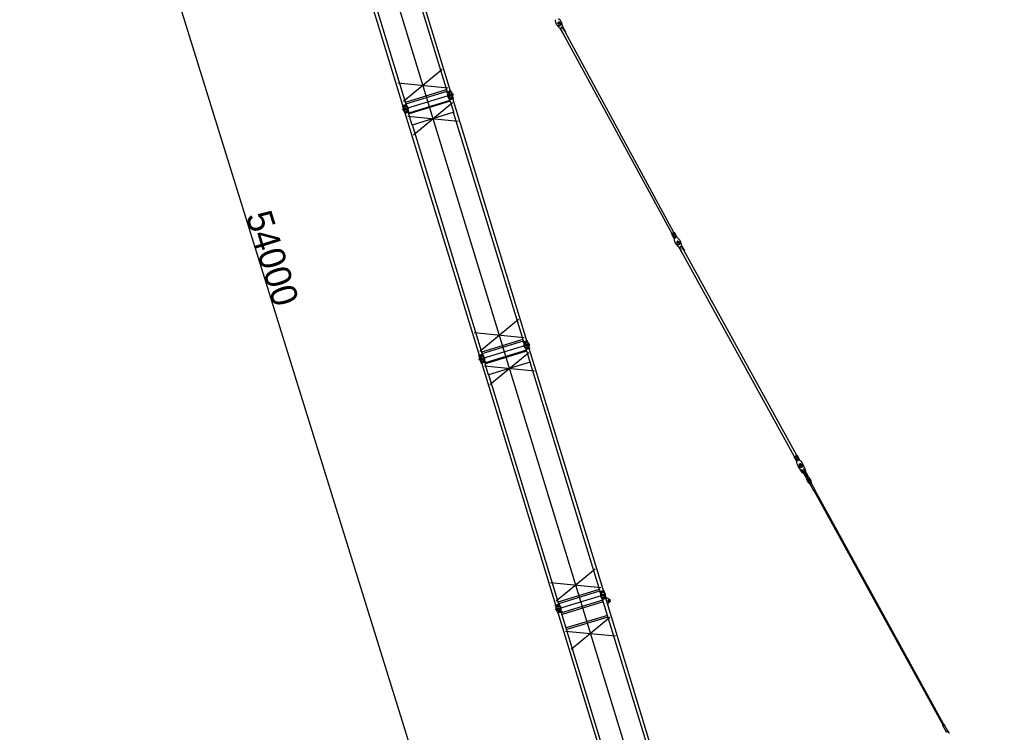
# Model space of a CAD drawing. Extents: x -28247 to 39585, y 18473 to 123068.
# Tile 2 of 5: x -28247 to 5669, y 43736 to 68287. Entities that reach past the tile are written whole.
import ezdxf

# ---------------------------------------------------------------- set-up
doc = ezdxf.new("R2010")
doc.units = 0
doc.layers.get('0').update_dxf_attribs({"linetype": 'CONTINUOUS'})
doc.layers.get('DEFPOINTS').update_dxf_attribs({"linetype": 'CONTINUOUS'})
doc.styles.add('MX_DIMTXSTY_2', font='txt.shx', dxfattribs={"width": 1.15, "bigfont": 'extfont.shx'})
doc.styles.add('MX_NOTE_STANDARD', font='txt.shx', dxfattribs={"bigfont": 'extfont.shx'})
doc.dimstyles.new('MXDIMSTYLE', dxfattribs={"dimtxt": 2.8, "dimasz": 2.5, "dimexe": 1, "dimexo": 0.5, "dimgap": 0.5, "dimtad": 1, "dimdsep": 46, "dimtxsty": 'MX_NOTE_STANDARD', "dimblk1": 'OPEN30', "dimblk2": 'OPEN30', "dimsah": 1, "dimcen": 2.5, "dimadec": 0, "dimazin": 0, "dimtfac": 1, "dimtmove": 0, "dimatfit": 3, "dimldrblk": 'OPEN30', "dimfxl": 1, "dimtzin": 0, "dimarcsym": 0})

# ---------------------------------------------------------------- blocks, each defined once
blk = doc.blocks.new('_OPEN30')
at = {"color": 0, "linetype": 'ByBlock', "lineweight": -2}
for p, q in [((-1, 0.267949), (0, 0)), ((0, 0), (-1, -0.267949)), ((0, 0), (-1, 0))]:
    blk.add_line(p, q, dxfattribs=at)
blk = doc.blocks.new('*D1')
at = {"color": 7, "linetype": 'CONTINUOUS'}
for p, q in [((2583.676879, 122738.175797), (-5004.73171, 120390.461091)), ((21596.609094, 34411.573082), (-5003.776386, 120390.756651)), ((29184.062359, 36758.992228), (21595.65377, 34411.277522))]:
    blk.add_line(p, q, dxfattribs=at)
at = {"layer": 'DEFPOINTS', "color": 0, "linetype": 'CONTINUOUS'}
for p in [(2584.154541, 122738.323577), (-5003.776386, 120390.756651), (29184.540021, 36759.140008)]:
    blk.add_point(p, dxfattribs=at)
at = {"color": 7, "linetype": 'CONTINUOUS', "xscale": 2.77, "yscale": 2.77, "zscale": 2.77}
for p, rotation in [((-5003.776386, 120390.756651), 107.19111), ((21596.609094, 34411.573082), 287.19111)]:
    blk.add_blockref('_OPEN30', p, dxfattribs=dict(at, rotation=rotation))
at = {"color": 7, "linetype": 'CONTINUOUS', "insert": (8726.790343, 77534.313203), "char_height": 900, "attachment_point": 5, "rotation": 287.1911234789, "style": 'MX_DIMTXSTY_2'}
blk.add_mtext('\\A1;90000', dxfattribs=at)
blk = doc.blocks.new('*D2')
at = {"color": 255, "linetype": 'CONTINUOUS'}
for p, q in [((-21536.4269, 88296.380376), (-28247.320785, 86210.63047)), ((-12124.805777, 34673.419738), (-28151.8267, 86240.31009)), ((-5509.405977, 36729.490024), (-12220.299861, 34643.740118))]:
    blk.add_line(p, q, dxfattribs=at)
for points in [[(-28138.062793, 86139.869396), (-28106.23137, 86149.762622), (-28151.8267, 86240.31009)], [(-12138.569683, 34773.860432), (-12170.401107, 34763.967206), (-12124.805777, 34673.419738)]]:
    blk.add_solid(points, dxfattribs=at)
at = {"layer": 'DEFPOINTS', "color": 0, "linetype": 'CONTINUOUS'}
for p in [(-21440.932816, 88326.059996), (-28151.8267, 86240.31009), (-5413.911893, 36759.169644)]:
    blk.add_point(p, dxfattribs=at)
at = {"color": 255, "linetype": 'CONTINUOUS', "insert": (-19545.864264, 60068.529111), "char_height": 900, "attachment_point": 5, "rotation": 287.2652630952}
blk.add_mtext('\\A1;54000', dxfattribs=at)

msp = doc.modelspace()

# ---------------------------------------------------------------- linework, layer by layer
at = {"color": 30, "linetype": 'CONTINUOUS'}
for p, q in [((-21367.298338, 88940.287533), (-5346.929536, 36540.080224)), ((-13405.387571, 65829.618916), (-15956.59641, 74174.237797)), ((-15044.78066, 65328.405596), (-17595.989498, 73673.024477)), ((-13514.693195, 65796.200797), (-15931.323201, 73700.63264)), ((-14935.475037, 65361.823715), (-17352.105043, 73266.25556)), ((-9779.864338, 68184.857225), (-9791.774027, 68255.825781)), ((-9631.992641, 68266.205674), (-9685.559446, 68314.25746)), ((-9619.206874, 68140.798908), (-9643.307136, 68184.607324)), ((-9595.241595, 68211.049551), (-9611.151534, 68239.96995)), ((-9595.117878, 68211.117613), (-9579.209094, 68182.199312)), ((-9594.994162, 68211.185675), (-9579.085377, 68182.267374)), ((-9752.951894, 68124.288606), (-9768.861833, 68153.209005)), ((-9752.828177, 68124.356668), (-9736.919393, 68095.438367)), ((-9716.077374, 68069.200164), (-9662.512046, 68021.149702)), ((-9680.538657, 68107.05854), (-9704.638919, 68150.866957)), ((-9641.670027, 67994.9115), (-9543.820343, 67817.044571)), ((-9624.340842, 68001.014581), (-9559.723428, 68036.562468)), ((-9576.140317, 67913.397748), (-9624.340842, 68001.014581)), ((-9592.020868, 67904.661403), (-9576.140317, 67913.397748)), ((-9534.664282, 67822.081299), (-9576.140157, 67913.397385)), ((-9568.204983, 68150.548995), (-9556.295621, 68079.582395)), ((-9511.522903, 67948.945636), (-9559.723428, 68036.562468)), ((-9545.291511, 68047.932078), (-9447.441827, 67870.065148)), ((-9511.523288, 67948.945786), (-9456.598121, 67865.028261)), ((-9511.522903, 67948.945636), (-9495.642352, 67957.681981)), ((-5709.539849, 60958.213383), (-9456.598, 67865.028076)), ((-9456.597903, 67865.028129), (-9447.441827, 67870.065148)), ((-9543.820343, 67817.044571), (-9534.664266, 67822.08159)), ((-9534.664266, 67822.08159), (-5784.276863, 60917.098414)), ((-13691.375769, 66569.743987), (-15026.421873, 65463.997944)), ((-13496.334408, 65931.793145), (-15221.463234, 66101.948786)), ((-14961.905466, 65448.273657), (-13541.123624, 65882.650738)), ((-14944.216959, 65390.417225), (-13523.435118, 65824.794306)), ((-13390.66048, 65834.121445), (-13529.324657, 65791.727505)), ((-13381.304576, 65803.519696), (-13519.968753, 65761.125756)), ((-13381.304576, 65803.519696), (-13390.66048, 65834.121445)), ((-13385.607947, 65802.204022), (-13344.134298, 65720.24869)), ((-13302.981544, 65717.667831), (-15071.858284, 65176.867342)), ((-13425.812107, 65505.484179), (-14846.593948, 65071.107097)), ((-13418.196432, 65476.128063), (-14836.39625, 65042.540387)), ((-13519.968753, 65761.125756), (-13529.324657, 65791.727505)), ((-13515.761012, 65762.412193), (-13504.315329, 65671.27638)), ((-13454.362892, 65561.588212), (-13495.836542, 65643.543545)), ((-13458.570632, 65560.301776), (-13319.906456, 65602.695716)), ((-13458.570632, 65560.301776), (-13449.214729, 65529.700027)), ((-13449.214729, 65529.700027), (-13310.550552, 65572.093966)), ((-13416.573152, 65475.26495), (-13434.583267, 65534.173318)), ((-13405.709665, 65469.488736), (-13418.196432, 65476.128063)), ((-13291.684585, 65096.529917), (-13405.709665, 65469.488736)), ((-13324.209827, 65601.380042), (-13335.65551, 65692.515855)), ((-10774.068805, 57222.972557), (-13325.277644, 65567.591437)), ((-13319.906456, 65602.695716), (-13310.550552, 65572.093966)), ((-14920.747945, 65366.326244), (-15059.412122, 65323.932304)), ((-15050.056217, 65293.330555), (-15059.412122, 65323.932304)), ((-14911.39204, 65335.724495), (-15050.056217, 65293.330555)), ((-15045.848476, 65294.616992), (-15034.402794, 65203.48118)), ((-14984.450357, 65093.793012), (-15025.924006, 65175.748344)), ((-14988.658097, 65092.506575), (-14849.993921, 65134.900515)), ((-14911.39204, 65335.724495), (-14920.747945, 65366.326244)), ((-14915.695411, 65334.408821), (-14874.221763, 65252.453489)), ((-14854.297292, 65133.584841), (-14865.742975, 65224.720654)), ((-14849.993921, 65134.900515), (-14840.638016, 65104.298766)), ((-14678.52843, 64326.091022), (-13343.482327, 65431.837066)), ((-14988.658097, 65092.506575), (-14979.302193, 65061.904826)), ((-14979.302193, 65061.904826), (-14840.638016, 65104.298766)), ((-12413.461894, 56721.759236), (-14964.670732, 65066.378117)), ((-14873.569791, 64964.041865), (-13148.440965, 64793.886223)), ((-14837.354993, 65040.88787), (-14855.365109, 65099.796237)), ((-14843.035577, 65030.05362), (-14836.39625, 65042.540387)), ((-14729.010497, 64657.094801), (-14843.035577, 65030.05362)), ((-13291.684585, 65096.529917), (-14729.010497, 64657.094801)), ((-10883.374429, 57189.554437), (-13300.004435, 65093.98628)), ((-12304.156271, 56755.177356), (-14720.786277, 64659.6092)), ((-5796.762288, 60910.229825), (-5700.383772, 60963.250402)), ((-5796.762288, 60910.229825), (-5703.733392, 60741.125915)), ((-5771.791437, 60923.967004), (-5680.21044, 60757.495022)), ((-5725.354623, 60949.513223), (-5633.773625, 60783.041241)), ((-5700.383772, 60963.250402), (-5607.354876, 60794.146493)), ((-5680.21044, 60757.495022), (-5633.773625, 60783.041241)), ((-5532.947036, 60719.856111), (-5586.513841, 60767.907897)), ((-5680.818733, 60638.507662), (-5692.728422, 60709.476219)), ((-5653.906289, 60577.939043), (-5669.816228, 60606.859442)), ((-5653.782572, 60578.007105), (-5637.873788, 60549.088804)), ((-5617.031769, 60522.850601), (-5563.466441, 60474.800139)), ((-5581.493052, 60560.708978), (-5605.593314, 60604.517394)), ((-5520.161269, 60594.449345), (-5544.261531, 60638.257762)), ((-5542.624422, 60448.561938), (-5444.774738, 60270.695008)), ((-5525.295237, 60454.665018), (-5460.677823, 60490.212906)), ((-5477.094712, 60367.048186), (-5525.295237, 60454.665018)), ((-5496.19599, 60664.699988), (-5512.105929, 60693.620388)), ((-5496.072273, 60664.76805), (-5480.163489, 60635.849749)), ((-5495.948557, 60664.836112), (-5480.039772, 60635.917811)), ((-5469.159377, 60604.199432), (-5457.250016, 60533.232832)), ((-5412.477298, 60402.596073), (-5460.677823, 60490.212906)), ((-5446.245906, 60501.582515), (-5348.396222, 60323.715586)), ((-5412.477683, 60402.596223), (-5357.552516, 60318.678699)), ((-5412.477298, 60402.596073), (-5396.596747, 60411.332418)), ((-5492.975263, 60358.311841), (-5477.094712, 60367.048186)), ((-5435.618677, 60275.731737), (-5477.094552, 60367.047823)), ((-5444.774738, 60270.695008), (-5435.618661, 60275.732027)), ((-1569.936542, 53248.862045), (-5435.618661, 60275.732027)), ((-5357.552298, 60318.678566), (-5348.396222, 60323.715586)), ((-1491.870179, 53291.808583), (-5357.552298, 60318.678566)), ((-11060.057003, 57963.097627), (-12395.103107, 56857.351585)), ((-10865.015642, 57325.146785), (-12590.144468, 57495.302427)), ((-10671.662778, 57111.021472), (-12440.539518, 56570.220983)), ((-12330.5867, 56841.627298), (-10909.804858, 57276.004378)), ((-12312.898193, 56783.770865), (-10892.116352, 57218.147946)), ((-10759.341714, 57227.475085), (-10898.005891, 57185.081145)), ((-10888.649987, 57154.479396), (-10898.005891, 57185.081145)), ((-10749.98581, 57196.873336), (-10888.649987, 57154.479396)), ((-10884.442246, 57155.765833), (-10872.996563, 57064.630021)), ((-10823.044126, 56954.941852), (-10864.517775, 57036.897185)), ((-10827.251866, 56953.655416), (-10688.58769, 56996.049356)), ((-10749.98581, 57196.873336), (-10759.341714, 57227.475085)), ((-10754.289181, 57195.557662), (-10712.815532, 57113.60233)), ((-10692.891061, 56994.733682), (-10704.336744, 57085.869495)), ((-10688.58769, 56996.049356), (-10679.231786, 56965.447607)), ((-12289.429179, 56759.679885), (-12428.093355, 56717.285944)), ((-12418.737451, 56686.684195), (-12428.093355, 56717.285944)), ((-12280.073274, 56729.078135), (-12418.737451, 56686.684195)), ((-12414.52971, 56687.970632), (-12403.084029, 56596.834819)), ((-12280.073274, 56729.078135), (-12289.429179, 56759.679885)), ((-12284.376645, 56727.762462), (-12242.902997, 56645.80713)), ((-10794.493341, 56898.837819), (-12215.275182, 56464.460738)), ((-10786.877666, 56869.481704), (-12205.077484, 56435.894027)), ((-12047.209664, 55719.444663), (-10712.163561, 56825.190706)), ((-10827.251866, 56953.655416), (-10817.895962, 56923.053667)), ((-10817.895962, 56923.053667), (-10679.231786, 56965.447607)), ((-10785.254385, 56868.618591), (-10803.264501, 56927.526958)), ((-10774.390899, 56862.842377), (-10786.877666, 56869.481704)), ((-10660.365819, 56489.883557), (-10774.390899, 56862.842377)), ((-8142.75004, 48616.326197), (-10693.958877, 56960.945078)), ((-12353.13159, 56487.146652), (-12394.60524, 56569.101984)), ((-12357.339331, 56485.860215), (-12218.675155, 56528.254156)), ((-12357.339331, 56485.860215), (-12347.983427, 56455.258466)), ((-12347.983427, 56455.258466), (-12209.31925, 56497.652406)), ((-9782.143128, 48115.112876), (-12333.351966, 56459.731757)), ((-12242.251025, 56357.395505), (-10517.122199, 56187.239863)), ((-12222.978525, 56526.938481), (-12234.424209, 56618.074294)), ((-12206.036227, 56434.24151), (-12224.046343, 56493.149878)), ((-12218.675155, 56528.254156), (-12209.31925, 56497.652406)), ((-12211.716811, 56423.40726), (-12205.077484, 56435.894027)), ((-12097.691731, 56050.448441), (-12211.716811, 56423.40726)), ((-10660.365819, 56489.883557), (-12097.691731, 56050.448441)), ((-8252.055663, 48582.908078), (-10668.685669, 56487.339921)), ((-9672.837505, 48148.530996), (-12089.467511, 56052.96284)), ((-1579.092619, 53243.825025), (-1554.121768, 53257.562204)), ((-1554.121768, 53257.562204), (-1462.54077, 53091.090222)), ((-1507.684954, 53283.108424), (-1482.714103, 53296.845603)), ((-1507.684954, 53283.108424), (-1416.103956, 53116.636442)), ((-1482.714103, 53296.845603), (-1389.685207, 53127.741693)), ((-1579.092619, 53243.825025), (-1486.063722, 53074.721116)), ((-1463.149064, 52972.102862), (-1475.058753, 53043.071419)), ((-1462.54077, 53091.090222), (-1416.103956, 53116.636442)), ((-1436.23662, 52911.534243), (-1452.146558, 52940.454643)), ((-1363.969978, 52894.216595), (-1388.070253, 52938.025004)), ((-1315.277366, 53053.451312), (-1368.844171, 53101.503098)), ((-1302.638205, 52927.956981), (-1326.738481, 52971.76539)), ((-1278.526321, 52998.295189), (-1294.436259, 53027.215588)), ((-1165.491511, 52740.897055), (-1274.955994, 52990.981564)), ((-1279.392776, 52678.236227), (-1432.022043, 52904.574556)), ((-1314.891199, 52784.256247), (-1298.243709, 52793.414514)), ((-1314.891199, 52784.256247), (-1160.647552, 52503.879006)), ((-1298.243709, 52793.414514), (-1144.000063, 52513.037273)), ((-1279.393956, 52678.237637), (-1261.870593, 52687.877747)), ((-1252.683004, 52818.478778), (-1236.035862, 52827.636854)), ((-1252.683004, 52818.478778), (-1098.439357, 52538.101537)), ((-1245.223103, 52697.036014), (-1199.662398, 52722.100278)), ((-1236.035862, 52827.636854), (-1081.792215, 52547.259612)), ((-1229.886849, 52671.23293), (-1186.078454, 52695.333198)), ((-1229.886849, 52671.23293), (-1061.183037, 52364.570643)), ((-1229.011731, 52776.830784), (-1151.888435, 52636.645174)), ((-1220.900124, 52613.403451), (-1204.252634, 52622.561718)), ((-1203.376546, 52623.04368), (-1159.568151, 52647.143947)), ((-1186.078454, 52695.333198), (-1017.374642, 52388.670911)), ((-1183.015255, 52731.258353), (-1165.491892, 52740.898464)), ((-1169.63616, 52561.711907), (-1125.827765, 52585.812175)), ((-1158.691929, 52647.625982), (-1142.044787, 52656.784058)), ((-1124.951543, 52586.294209), (-1108.304401, 52595.452285)), ((-1187.159738, 52552.071678), (-1170.512248, 52561.229945)), ((-1160.647552, 52503.879006), (-1144.000063, 52513.037273)), ((-1148.041725, 52453.970084), (-1122.629425, 52467.950127)), ((-1087.312826, 52343.579791), (-1148.041725, 52453.970084)), ((-1107.446818, 52440.351858), (-1132.859118, 52426.371815)), ((-1061.900526, 52357.559834), (-1122.629425, 52467.950127)), ((-1079.972533, 52390.410325), (-1105.384833, 52376.430282)), ((-1103.840525, 52442.111527), (-1060.03213, 52466.211795)), ((-1098.439357, 52538.101537), (-1081.792215, 52547.259612)), ((-1076.366211, 52392.169941), (-1032.557816, 52416.270209)), ((-1071.805761, 52495.909697), (-1046.394932, 52509.888931)), ((-1011.076862, 52385.519405), (-1071.805761, 52495.909697)), ((-1061.183037, 52364.570643), (-1017.374642, 52388.670911)), ((-1031.211389, 52482.291177), (-1056.622351, 52468.31187)), ((-985.666033, 52399.498638), (-1046.394932, 52509.888931)), ((-1028.546173, 52283.452492), (-1041.174157, 52306.40708)), ((-1003.737104, 52432.349644), (-1029.148067, 52418.370337)), ((-1021.772351, 52281.512896), (-1028.566158, 52283.484563)), ((-1021.75005, 52281.480041), (-968.314847, 52310.876295)), ((-894.986659, 52051.055503), (-1021.749916, 52281.480115)), ((-966.34259, 52317.672486), (-978.970574, 52340.627074)), ((-968.324824, 52310.922177), (-966.358558, 52317.697373)), ((-841.551459, 52080.451477), (-968.314834, 52310.876302)), ((-888.195433, 52049.084257), (-894.986531, 52051.055071)), ((-888.195672, 52049.084476), (-843.522151, 52073.660675)), ((3557.29623, 43983.827121), (-881.624351, 52052.699551)), ((3588.827108, 44001.17317), (-850.093473, 52070.0456)), ((-841.549651, 52080.451956), (-843.52046, 52073.66111)), ((-8428.738237, 49356.451268), (-9763.784341, 48250.705225)), ((-8233.696876, 48718.500426), (-9958.825702, 48888.656067)), ((-9699.267934, 48234.980938), (-8278.486092, 48669.358018)), ((-9681.579427, 48177.124505), (-8260.797586, 48611.501587)), ((-8128.022948, 48620.828726), (-8266.687125, 48578.434785)), ((-8257.33122, 48547.833036), (-8266.687125, 48578.434785)), ((-8118.667044, 48590.226976), (-8257.33122, 48547.833036)), ((-8253.12348, 48549.119473), (-8241.677797, 48457.983661)), ((-8118.667044, 48590.226976), (-8128.022948, 48620.828726)), ((-8122.970415, 48588.911303), (-8081.496766, 48506.955971)), ((-9787.541324, 47970.202696), (-8055.319742, 48499.796566)), ((-8163.130475, 48292.184027), (-9583.902753, 47857.80987)), ((-8145.44197, 48234.327595), (-9566.214248, 47799.953438)), ((-8191.698803, 48348.345441), (-8233.160757, 48430.26252)), ((-8195.897772, 48347.030315), (-8057.233595, 48389.424255)), ((-8195.897772, 48347.030315), (-8186.538944, 48316.419002)), ((-8186.538944, 48316.419002), (-8047.874767, 48358.812942)), ((-6497.788332, 42845.101341), (-8171.907483, 48320.892294)), ((-8143.980109, 48229.546072), (-8150.223493, 48232.865735)), ((-8061.531119, 48388.089454), (-8072.968031, 48479.196578)), ((-6388.482709, 42878.519461), (-8062.60186, 48354.310413)), ((-8057.233595, 48389.424255), (-8047.874767, 48358.812942)), ((-8043.969119, 48380.241158), (-8053.532166, 48377.317437)), ((-8043.969119, 48380.241158), (-7931.707239, 48320.534484)), ((-9658.110413, 48153.033525), (-9796.774589, 48110.639584)), ((-9787.418685, 48080.037836), (-9796.774589, 48110.639584)), ((-9648.754508, 48122.431776), (-9787.418685, 48080.037836)), ((-9783.210944, 48081.324273), (-9771.765262, 47990.18846)), ((-9721.77378, 47880.5436), (-9763.235735, 47962.46068)), ((-9726.023489, 47879.223419), (-9587.359313, 47921.617359)), ((-9726.023489, 47879.223419), (-9716.664661, 47848.612107)), ((-9716.664661, 47848.612107), (-9578.000484, 47891.006046)), ((-8027.866234, 42377.309064), (-9701.985385, 47853.100016)), ((-9648.754508, 48122.431776), (-9658.110413, 48153.033525)), ((-9653.05788, 48121.116101), (-9611.584231, 48039.16077)), ((-9591.611944, 47920.30674), (-9603.055496, 48011.401377)), ((-7918.560611, 42410.727184), (-9592.679762, 47886.518136)), ((-9587.359313, 47921.617359), (-9578.000484, 47891.006046)), ((-7984.924908, 48134.443835), (-7994.487955, 48131.520115)), ((-8002.328799, 47766.226024), (-9423.101077, 47331.851867)), ((-7984.640293, 47708.369593), (-9405.412571, 47273.995435)), ((-7920.013636, 47692.626727), (-9255.095068, 46586.859426)), ((-8007.110322, 47764.764164), (-8003.790659, 47771.007548)), ((-9450.129791, 47224.822755), (-7724.969351, 47054.666321)), ((-9418.309991, 47333.316651), (-9424.553375, 47336.636314)), ((3159.543595, 44782.149187), (3135.443333, 44825.957604)), ((3675.543388, 43743.009879), (3548.779704, 43973.435266)), ((3548.779744, 43973.435288), (3602.212273, 44002.83007)), ((3548.781587, 43973.436853), (3550.752386, 43980.226939)), ((3550.750959, 43980.226377), (3595.421405, 44004.800884)), ((3602.215221, 44002.831733), (3595.421328, 44004.80343)), ((3728.975917, 43772.404662), (3602.212234, 44002.830049)), ((3673.569246, 43736.217179), (3735.773617, 43770.437607)), ((3675.540059, 43743.008048), (3728.982749, 43772.40842)), ((3735.773316, 43770.439262), (3728.98317, 43772.409856)), ((3775.574833, 43698.088696), (3735.773604, 43770.437599)), ((3673.572521, 43736.220259), (3675.54313, 43743.0104))]:
    msp.add_line(p, q, dxfattribs=at)
for centre, radius in [((-9674.096745, 68167.669078), 35), ((-13419.937604, 65681.910736), 85), ((-13419.937604, 65681.910736), 40), ((-14950.025069, 65214.115535), 85), ((-14950.025069, 65214.115535), 40), ((-5575.05114, 60621.319516), 35), ((-10788.618838, 57075.264376), 85), ((-10788.618838, 57075.264376), 40), ((-12318.706302, 56607.469175), 85), ((-12318.706302, 56607.469175), 40), ((-1357.38147, 52954.914716), 35), ((-8157.300072, 48468.618016), 40), ((-8157.261819, 48468.629711), 40), ((-7959.849213, 48267.561905), 28.25), ((-9687.387536, 48000.822816), 85), ((-9687.387536, 48000.822816), 40)]:
    msp.add_circle(centre, radius, dxfattribs=at)
for centre, radius, start, end in [((-9890.39583, 68239.274953), 100, 9.526393, 28.816432), ((-9681.245, 68201.40953), 100, 189.526429, 208.816468), ((-9674.096745, 68167.669078), 90, 208.816468, 28.816432), ((-9673.973028, 68167.73714), 35, 28.816432, 208.816451), ((-9698.768367, 68191.769425), 100, 28.816432, 48.106471), ((-9666.825927, 68133.998787), 100, 9.526393, 28.816432), ((-9649.30256, 68143.638892), 100, 208.816468, 228.106507), ((-9649.872765, 68123.928724), 35, 208.816468, 28.816432), ((-9729.28686, 67946.710975), 100, 28.816432, 48.106471), ((-9457.674678, 68096.132603), 100, 189.526429, 208.816468), ((-5791.350225, 60692.92539), 100, 9.526393, 28.816432), ((-5519.738043, 60842.347018), 100, 208.816468, 228.106507), ((-5599.722762, 60645.419863), 100, 28.816432, 48.106471), ((-5582.199395, 60655.059968), 100, 189.526429, 208.816468), ((-5575.05114, 60621.319516), 90, 208.816468, 28.816432), ((-5550.256955, 60597.289329), 100, 208.816468, 228.106507), ((-5574.927423, 60621.387578), 35, 28.816432, 208.816451), ((-5550.82716, 60577.579161), 35, 208.816468, 28.816432), ((-5630.241255, 60400.361412), 100, 28.816432, 48.106471), ((-5567.780322, 60587.649224), 100, 9.526393, 28.816432), ((-5358.629073, 60549.78304), 100, 189.526429, 208.816468), ((-1573.680555, 53026.52059), 100, 9.526393, 28.816432), ((-1364.529726, 52988.655168), 100, 189.526429, 208.816468), ((-1357.38147, 52954.914716), 90, 208.816468, 28.816432), ((-1357.404365, 52954.895198), 35, 28.816431, 208.816477), ((-1302.068374, 53175.942218), 100, 208.816468, 228.106507), ((-1333.30409, 52911.086789), 35, 208.816467, 28.816431), ((-1382.053092, 52979.015063), 100, 28.816432, 48.106471), ((-1036.494513, 52371.549723), 57.999954, 208.816776, 28.81634), ((-1036.485084, 52371.532583), 28.999954, 208.816776, 28.81634), ((-1058.73129, 52296.784668), 19.999954, 28.810329, 73.452938), ((-961.469295, 52350.289917), 19.999954, 164.180161, 208.822715), ((-8157.261819, 48468.629711), 85, 7.157718, 206.842018), ((-8157.300072, 48468.618016), 85, 187.158018, 26.842218), ((-7927.546628, 48151.986155), 60, 105.641018, 197.000018), ((-7959.849213, 48267.561905), 60, 285.641018, 62.000018)]:
    msp.add_arc(centre, radius, start, end, dxfattribs=at)
at = {"color": 20, "linetype": 'CONTINUOUS'}
for p in [(-9674.096745, 68167.669078), (-14184.981336, 65448.013135), (-5575.05114, 60621.319516), (-11553.662571, 56841.366776), (-1357.404365, 52954.895198), (-8922.343804, 48234.720416)]:
    msp.add_point(p, dxfattribs=at)

# ---------------------------------------------------------------- dimensions: what is measured, and where the dimension line sits
at = {"color": 7, "linetype": 'CONTINUOUS'}
dim = msp.add_linear_dim(base=(-5003.776386, 120390.756651), p1=(29184.540021, 36759.140008), p2=(2584.154541, 122738.323577), angle=107.1911102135, text='\\A1;<>', dimstyle='MXDIMSTYLE', override={"dimtxt": 900, "dimasz": 2.77, "dimdec": 1, "dimtxsty": 'MX_DIMTXSTY_2', "dimtzin": 8}, dxfattribs=at)
dim.commit()
dim.dimension.update_dxf_attribs({"geometry": '*D1', "text_midpoint": (8296.416777, 77401.1635), "dimtype": 129})
at = {"color": 255, "linetype": 'CONTINUOUS'}
dim = msp.add_linear_dim(base=(-28151.8267, 86240.31009), p1=(-5413.911893, 36759.169644), p2=(-21440.932816, 88326.059996), angle=107.2652764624, text='\\A1;<>', dimstyle='MXDIMSTYLE', override={"dimtxt": 900, "dimasz": 99.999996, "dimexe": 100, "dimexo": 100, "dimtzin": 8}, dxfattribs=at)
dim.commit()
dim.dimension.update_dxf_attribs({"geometry": '*D2', "text_midpoint": (-19976.065115, 59934.822425), "dimtype": 129})

doc.saveas('drawing.dxf')
